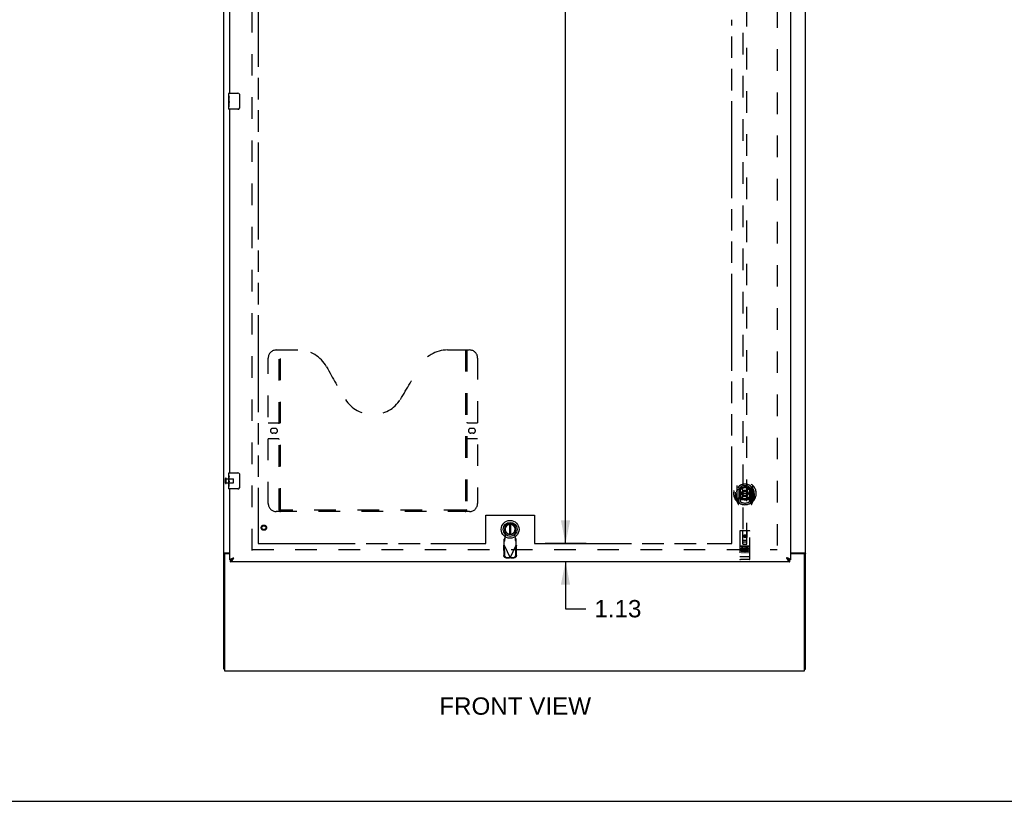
# Model space of a CAD drawing. Header units: inches. Extents: x 0 to 243, y 0 to 157.
# Tile 4 of 18: x 61 to 122, y 0 to 48. Entities that reach past the tile are written whole.
import ezdxf

# ---------------------------------------------------------------- set-up
doc = ezdxf.new("R2010")
doc.units = ezdxf.units.IN
doc.header["$LTSCALE"] = 13.357143
doc.header["$MEASUREMENT"] = 0
doc.linetypes.add('HIDDEN', pattern=[0.2, 0.1, -0.1])
doc.linetypes.add('PHANTOM', pattern=[0.8, 0.45, -0.05, 0.1, -0.05, 0.1, -0.05])
doc.layers.get('0').update_dxf_attribs({"linetype": 'CONTINUOUS'})
for name, color, linetype in [('02___PRT_ALL_AXES', 7, 'CONTINUOUS'), ('AVAILABLE_DOOR_SPACE', 7, 'CONTINUOUS'), ('DEFAULT_2', 8, 'HIDDEN'), ('DIMENSIONS', 7, 'CONTINUOUS')]:
    doc.layers.add(name, color=color, linetype=linetype)
doc.styles.get("Standard").update_dxf_attribs({"font": 'arial.ttf'})
doc.dimstyles.new('DIMSTYLE_1', dxfattribs={"dimtxt": 1.071429, "dimasz": 1.428571, "dimexe": 0.09, "dimexo": 0.07, "dimgap": 0.0375, "dimtad": 0, "dimtih": 1, "dimtoh": 1, "dimzin": 4, "dimdsep": 46, "dimtxsty": 'Standard', "dimblk": '_FILLED', "dimblk1": '_FILLED', "dimblk2": '_FILLED', "dimcen": 0.09, "dimazin": 1, "dimtfac": 1, "dimtdec": 3, "dimtofl": 0, "dimtmove": 0, "dimatfit": 3, "dimldrblk": '_FILLED', "dimfxl": 1, "dimtolj": 1, "dimtzin": 4, "dimarcsym": 0})

# ---------------------------------------------------------------- blocks, each defined once
blk = doc.blocks.new('_FILLED')
at = {"color": 0, "linetype": 'ByBlock'}
blk.add_solid([(0, 0), (-1, 0.2), (-1, -0.2)], dxfattribs=at)
blk = doc.blocks.new('*D11')
at = {"layer": 'DIMENSIONS', "color": 2, "linetype": 'Continuous'}
for p, q in [((73.944, 70.348), (71.087, 70.348)), ((75.694, 70.348), (78.381, 70.348))]:
    blk.add_line(p, q, dxfattribs=at)
at = {"layer": 'DIMENSIONS', "color": 2, "linetype": 'Continuous', "xscale": 1.4285714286, "yscale": 1.4285714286, "zscale": 1.4285714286}
blk.add_blockref('_FILLED', (73.944, 70.348), dxfattribs=at)
at = {"layer": 'DIMENSIONS', "color": 2, "linetype": 'Continuous', "xscale": 1.4285714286, "yscale": 1.4285714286, "zscale": 1.4285714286, "rotation": 180}
blk.add_blockref('_FILLED', (75.694, 70.348), dxfattribs=at)
at = {"layer": 'DIMENSIONS', "color": 2, "linetype": 'Continuous', "insert": (78.916, 70.884), "char_height": 1.0714, "width": 2.91158, "attachment_point": 1, "line_spacing_factor": 0.9}
blk.add_mtext('1.75', dxfattribs=at)
blk = doc.blocks.new('*D13')
at = {"layer": 'DIMENSIONS', "color": 2, "linetype": 'Continuous'}
for p, q in [((105.007, 70.348), (102.856, 70.348)), ((108.632, 70.348), (111.489, 70.348))]:
    blk.add_line(p, q, dxfattribs=at)
at = {"layer": 'DIMENSIONS', "color": 2, "linetype": 'Continuous', "xscale": 1.4285714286, "yscale": 1.4285714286, "zscale": 1.4285714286}
blk.add_blockref('_FILLED', (105.007, 70.348), dxfattribs=at)
at = {"layer": 'DIMENSIONS', "color": 2, "linetype": 'Continuous', "xscale": 1.4285714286, "yscale": 1.4285714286, "zscale": 1.4285714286, "rotation": 180}
blk.add_blockref('_FILLED', (108.632, 70.348), dxfattribs=at)
at = {"layer": 'DIMENSIONS', "color": 2, "linetype": 'Continuous', "insert": (102.321, 70.884), "char_height": 1.0714, "width": 2.91158, "attachment_point": 3, "line_spacing_factor": 0.9}
blk.add_mtext('3.63', dxfattribs=at)
blk = doc.blocks.new('*D15')
at = {"layer": 'DIMENSIONS', "color": 2, "linetype": 'Continuous'}
for p, q in [((93.647, 94.209), (96.001, 94.209)), ((94.716, 94.209), (94.716, 56.155)), ((94.716, 15.959), (94.716, 54.012)), ((93.647, 15.959), (96.001, 15.959))]:
    blk.add_line(p, q, dxfattribs=at)
at = {"layer": 'DIMENSIONS', "color": 2, "linetype": 'Continuous', "xscale": 1.4285714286, "yscale": 1.4285714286, "zscale": 1.4285714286}
for p, rotation in [((94.716, 94.209), 90), ((94.716, 15.959), 270)]:
    blk.add_blockref('_FILLED', p, dxfattribs=dict(at, rotation=rotation))
at = {"layer": 'DIMENSIONS', "color": 2, "linetype": 'Continuous', "insert": (94.716, 55.619), "char_height": 1.0714, "width": 3.74403, "attachment_point": 2, "line_spacing_factor": 0.9}
blk.add_mtext('78.25', dxfattribs=at)
blk = doc.blocks.new('*D16')
at = {"layer": 'DIMENSIONS', "color": 2, "linetype": 'Continuous'}
for p, q in [((94.716, 15.959), (94.716, 18.816)), ((96.001, 15.959), (93.46, 15.959)), ((95.201, 14.834), (93.43, 14.834)), ((94.716, 14.834), (94.716, 11.924)), ((94.716, 11.924), (95.966, 11.924))]:
    blk.add_line(p, q, dxfattribs=at)
at = {"layer": 'DIMENSIONS', "color": 2, "linetype": 'Continuous', "xscale": 1.4285714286, "yscale": 1.4285714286, "zscale": 1.4285714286}
for p, rotation in [((94.716, 15.959), 270), ((94.716, 14.834), 90)]:
    blk.add_blockref('_FILLED', p, dxfattribs=dict(at, rotation=rotation))
at = {"layer": 'DIMENSIONS', "color": 2, "linetype": 'Continuous', "insert": (96.501, 12.46), "char_height": 1.0714, "width": 2.91158, "attachment_point": 1, "line_spacing_factor": 0.9}
blk.add_mtext('1.13', dxfattribs=at)

msp = doc.modelspace()

# ---------------------------------------------------------------- linework, layer by layer
at = {"color": 3, "linetype": 'Continuous'}
for p, q in [((73.569, 8.188), (73.569, 97.98)), ((109.569, 8.188), (109.569, 97.98)), ((108.632, 95.23), (108.632, 14.938)), ((73.944, 43.834), (73.944, 66.334)), ((73.944, 20.334), (73.944, 42.834)), ((73.944, 14.938), (73.944, 19.334)), ((73.621, 15.264), (73.621, 8.084)), ((73.639, 15.376), (73.944, 15.376)), ((73.944, 15.324), (73.681, 15.324)), ((108.632, 15.376), (109.499, 15.376)), ((109.457, 15.324), (108.632, 15.324)), ((109.517, 8.084), (109.517, 15.264)), ((108.59, 14.834), (73.986, 14.834)), ((74.091, 15.042), (74.103, 15.047)), ((74.103, 15.047), (74.115, 15.052)), ((74.115, 15.052), (74.127, 15.056)), ((74.127, 15.056), (74.14, 15.061)), ((74.14, 15.061), (74.152, 15.066)), ((74.152, 15.066), (74.171, 15.073)), ((74.166, 15.034), (74.173, 15.047)), ((74.171, 15.073), (74.191, 15.08)), ((74.173, 15.047), (74.191, 15.08)), ((108.424, 15.066), (108.385, 15.08)), ((108.385, 15.08), (108.403, 15.047)), ((108.403, 15.047), (108.41, 15.034)), ((108.41, 15.034), (108.417, 15.021)), ((108.417, 15.021), (108.424, 15.008)), ((108.443, 15.059), (108.424, 15.066)), ((108.455, 15.054), (108.443, 15.059)), ((108.468, 15.049), (108.455, 15.054)), ((73.621, 8.084), (109.517, 8.084))]:
    msp.add_line(p, q, dxfattribs=at)
at = {"color": 7, "linetype": 'Continuous'}
for p, q in [((73.884, 43.673), (73.884, 43.819)), ((73.884, 43.415), (73.884, 43.449)), ((73.899, 43.834), (74.439, 43.834)), ((74.539, 43.734), (74.539, 42.934)), ((73.884, 43.218), (73.884, 43.249)), ((73.884, 42.849), (73.884, 42.988)), ((74.439, 42.834), (73.899, 42.834)), ((73.884, 20.173), (73.884, 20.319)), ((73.899, 20.334), (74.439, 20.334)), ((74.539, 20.234), (74.539, 19.434)), ((73.884, 19.915), (73.884, 19.949)), ((73.884, 19.718), (73.884, 19.749)), ((73.884, 19.349), (73.884, 19.488)), ((74.439, 19.334), (73.899, 19.334)), ((91.248, 17.147), (91.248, 16.522)), ((91.327, 16.522), (91.327, 17.147)), ((73.673, 15.335), (73.569, 15.335)), ((73.673, 15.324), (73.673, 15.335)), ((109.465, 15.335), (109.569, 15.335)), ((109.465, 15.335), (109.465, 15.324)), ((73.944, 14.938), (73.986, 14.938)), ((73.986, 14.834), (73.986, 14.938)), ((74.048, 14.953), (74.051, 14.955)), ((74.147, 15.052), (74.155, 15.057)), ((74.155, 15.057), (74.164, 15.063)), ((74.159, 15.046), (74.166, 15.053)), ((74.164, 15.063), (74.173, 15.069)), ((74.166, 15.053), (74.173, 15.061)), ((74.173, 15.061), (74.191, 15.08)), ((74.173, 15.069), (74.191, 15.08)), ((108.403, 15.069), (108.385, 15.08)), ((108.385, 15.08), (108.396, 15.068)), ((108.396, 15.068), (108.406, 15.057)), ((108.412, 15.063), (108.403, 15.069)), ((108.406, 15.057), (108.414, 15.049)), ((108.421, 15.057), (108.412, 15.063)), ((108.414, 15.049), (108.421, 15.042)), ((108.421, 15.042), (108.428, 15.035)), ((108.525, 14.955), (108.528, 14.953)), ((108.632, 14.938), (108.59, 14.938)), ((108.59, 14.834), (108.59, 14.938)), ((73.621, 8.188), (73.569, 8.188)), ((109.517, 8.188), (109.569, 8.188)), ((0, 0), (242.857, 0))]:
    msp.add_line(p, q, dxfattribs=at)
for points in [[(74.533, 43.77), (74.535, 43.764), (74.536, 43.758), (74.538, 43.752), (74.538, 43.746), (74.539, 43.74), (74.539, 43.734)], [(74.539, 42.934), (74.539, 42.927), (74.538, 42.921), (74.538, 42.915), (74.536, 42.909), (74.535, 42.903), (74.533, 42.897)], [(74.533, 20.27), (74.535, 20.264), (74.536, 20.258), (74.538, 20.252), (74.538, 20.246), (74.539, 20.24), (74.539, 20.234)], [(74.539, 19.434), (74.539, 19.427), (74.538, 19.421), (74.538, 19.415), (74.536, 19.409), (74.535, 19.403), (74.533, 19.397)], [(73.694, 15.353), (73.689, 15.35), (73.686, 15.349), (73.684, 15.348), (73.681, 15.346), (73.679, 15.345), (73.677, 15.343), (73.676, 15.342), (73.675, 15.34), (73.674, 15.338), (73.673, 15.337), (73.673, 15.335)], [(73.714, 15.376), (73.714, 15.374), (73.713, 15.372), (73.713, 15.37), (73.712, 15.368), (73.711, 15.366), (73.71, 15.364), (73.709, 15.363), (73.707, 15.361), (73.705, 15.359), (73.703, 15.358), (73.701, 15.357), (73.699, 15.355), (73.696, 15.354), (73.694, 15.353)], [(109.425, 15.376), (109.425, 15.374), (109.425, 15.372), (109.426, 15.37), (109.426, 15.368), (109.427, 15.366), (109.429, 15.364), (109.43, 15.363), (109.432, 15.361), (109.434, 15.359), (109.436, 15.358), (109.438, 15.357), (109.44, 15.355), (109.442, 15.354), (109.445, 15.353), (109.45, 15.35)], [(109.45, 15.35), (109.453, 15.349), (109.455, 15.348), (109.457, 15.346), (109.46, 15.345), (109.461, 15.343), (109.463, 15.342), (109.464, 15.34), (109.465, 15.338), (109.465, 15.337), (109.465, 15.335)], [(73.986, 14.938), (73.99, 14.938), (73.993, 14.938), (73.997, 14.938), (74, 14.938), (74.004, 14.939), (74.007, 14.939), (74.011, 14.94), (74.015, 14.941), (74.018, 14.942), (74.022, 14.943), (74.025, 14.944), (74.029, 14.945), (74.032, 14.946), (74.036, 14.948), (74.039, 14.949), (74.043, 14.951), (74.046, 14.952), (74.048, 14.953)], [(74.051, 14.955), (74.052, 14.957), (74.053, 14.96), (74.054, 14.963), (74.055, 14.966), (74.057, 14.969), (74.058, 14.972), (74.06, 14.975), (74.062, 14.977), (74.064, 14.98), (74.066, 14.983), (74.068, 14.986), (74.071, 14.989), (74.073, 14.992), (74.076, 14.995), (74.078, 14.997), (74.081, 15), (74.084, 15.003), (74.087, 15.006), (74.09, 15.009), (74.093, 15.012), (74.097, 15.014), (74.1, 15.017), (74.103, 15.02), (74.107, 15.023), (74.111, 15.026), (74.114, 15.029), (74.118, 15.032), (74.122, 15.034), (74.126, 15.037), (74.13, 15.04), (74.134, 15.043), (74.138, 15.046), (74.143, 15.049), (74.147, 15.052)], [(74.051, 14.955), (74.053, 14.956), (74.057, 14.958), (74.06, 14.96), (74.064, 14.962), (74.067, 14.964), (74.071, 14.967), (74.074, 14.969), (74.078, 14.971), (74.082, 14.974), (74.085, 14.977), (74.089, 14.979), (74.092, 14.982), (74.096, 14.985), (74.099, 14.988), (74.103, 14.991), (74.106, 14.994), (74.11, 14.997), (74.113, 15), (74.117, 15.003), (74.12, 15.007), (74.124, 15.01), (74.127, 15.013), (74.131, 15.017), (74.134, 15.02), (74.138, 15.024), (74.141, 15.027), (74.145, 15.031), (74.149, 15.035), (74.152, 15.038), (74.159, 15.046)], [(108.525, 14.955), (108.524, 14.957), (108.523, 14.96), (108.522, 14.963), (108.521, 14.966), (108.519, 14.969), (108.518, 14.972), (108.516, 14.975), (108.514, 14.977), (108.512, 14.98), (108.51, 14.983), (108.508, 14.986), (108.506, 14.989), (108.503, 14.992), (108.501, 14.995), (108.498, 14.997), (108.495, 15), (108.492, 15.003), (108.489, 15.006), (108.486, 15.009), (108.483, 15.012), (108.48, 15.014), (108.476, 15.017), (108.473, 15.02), (108.469, 15.023), (108.465, 15.026), (108.462, 15.029), (108.458, 15.032), (108.454, 15.034), (108.45, 15.037), (108.446, 15.04), (108.442, 15.043), (108.438, 15.046), (108.434, 15.049), (108.429, 15.052), (108.421, 15.057)], [(108.428, 15.035), (108.431, 15.031), (108.435, 15.027), (108.438, 15.024), (108.442, 15.02), (108.445, 15.017), (108.449, 15.013), (108.452, 15.01), (108.456, 15.007), (108.459, 15.003), (108.463, 15), (108.466, 14.997), (108.47, 14.994), (108.473, 14.991), (108.477, 14.988), (108.481, 14.985), (108.484, 14.982), (108.488, 14.979), (108.491, 14.977), (108.495, 14.974), (108.498, 14.971), (108.502, 14.969), (108.505, 14.967), (108.509, 14.964), (108.512, 14.962), (108.516, 14.96), (108.519, 14.958), (108.523, 14.956), (108.525, 14.955)], [(108.528, 14.953), (108.53, 14.952), (108.533, 14.951), (108.537, 14.949), (108.54, 14.948), (108.544, 14.946), (108.548, 14.945), (108.551, 14.944), (108.555, 14.943), (108.558, 14.942), (108.562, 14.941), (108.565, 14.94), (108.569, 14.939), (108.572, 14.939), (108.576, 14.938), (108.579, 14.938), (108.583, 14.938), (108.586, 14.938), (108.59, 14.938)]]:
    msp.add_lwpolyline(points, dxfattribs=at)
at = {"color": 3, "linetype": 'Continuous'}
for points in [[(73.605, 15.361), (73.601, 15.36), (73.597, 15.359), (73.593, 15.357), (73.59, 15.356), (73.587, 15.355), (73.584, 15.353), (73.581, 15.352), (73.579, 15.35), (73.576, 15.348), (73.574, 15.347), (73.573, 15.345), (73.572, 15.343), (73.571, 15.341), (73.57, 15.339), (73.569, 15.337), (73.569, 15.335)], [(73.639, 15.376), (73.637, 15.374), (73.635, 15.373), (73.632, 15.371), (73.628, 15.37), (73.625, 15.368), (73.621, 15.367), (73.617, 15.365), (73.613, 15.364), (73.605, 15.361)], [(109.499, 15.376), (109.502, 15.374), (109.504, 15.373), (109.507, 15.371), (109.51, 15.37), (109.514, 15.368), (109.518, 15.367), (109.522, 15.365), (109.526, 15.364)], [(109.526, 15.364), (109.534, 15.361), (109.538, 15.36), (109.542, 15.359), (109.545, 15.357), (109.549, 15.356), (109.552, 15.355), (109.555, 15.353), (109.557, 15.352), (109.56, 15.35), (109.562, 15.348), (109.564, 15.347), (109.566, 15.345), (109.567, 15.343), (109.568, 15.341), (109.569, 15.339), (109.569, 15.337), (109.569, 15.335)], [(73.944, 14.938), (73.944, 14.94), (73.945, 14.942), (73.945, 14.945), (73.946, 14.947), (73.946, 14.949), (73.947, 14.952), (73.948, 14.954), (73.95, 14.957), (73.951, 14.959), (73.953, 14.961), (73.954, 14.964), (73.956, 14.966), (73.958, 14.968), (73.961, 14.971), (73.963, 14.973), (73.966, 14.976), (73.968, 14.978), (73.971, 14.98), (73.974, 14.983), (73.977, 14.985), (73.981, 14.987), (73.984, 14.99), (73.988, 14.992), (73.991, 14.995), (73.995, 14.997), (73.999, 14.999), (74.003, 15.002), (74.008, 15.004), (74.012, 15.006), (74.017, 15.009), (74.021, 15.011), (74.026, 15.014), (74.031, 15.016), (74.036, 15.018), (74.041, 15.021), (74.046, 15.023)], [(73.986, 14.834), (73.99, 14.834), (73.993, 14.834), (73.997, 14.834), (74, 14.835), (74.004, 14.836), (74.007, 14.837), (74.011, 14.838), (74.015, 14.839), (74.018, 14.841), (74.022, 14.843), (74.025, 14.844), (74.029, 14.846), (74.032, 14.849), (74.036, 14.851), (74.039, 14.854), (74.043, 14.856), (74.046, 14.859), (74.05, 14.862), (74.053, 14.865), (74.057, 14.869), (74.06, 14.872), (74.064, 14.876), (74.067, 14.88), (74.071, 14.884), (74.074, 14.888), (74.078, 14.892), (74.082, 14.897), (74.085, 14.901), (74.089, 14.906), (74.092, 14.911), (74.096, 14.915), (74.099, 14.92), (74.103, 14.926), (74.106, 14.931), (74.11, 14.936)], [(74.046, 15.023), (74.051, 15.025), (74.057, 15.028), (74.062, 15.03), (74.068, 15.033), (74.073, 15.035), (74.079, 15.037), (74.085, 15.04), (74.091, 15.042)], [(74.11, 14.936), (74.113, 14.942), (74.117, 14.947), (74.12, 14.953), (74.124, 14.959), (74.127, 14.965), (74.131, 14.971), (74.134, 14.977), (74.138, 14.983), (74.141, 14.989), (74.145, 14.995), (74.149, 15.001), (74.152, 15.008), (74.156, 15.014), (74.159, 15.021), (74.166, 15.034)], [(108.424, 15.008), (108.428, 15.001), (108.431, 14.995), (108.435, 14.989), (108.438, 14.983), (108.442, 14.977), (108.445, 14.971), (108.449, 14.965), (108.452, 14.959), (108.456, 14.953), (108.459, 14.947), (108.463, 14.942)], [(108.463, 14.942), (108.466, 14.936), (108.47, 14.931), (108.473, 14.926), (108.477, 14.92), (108.481, 14.915), (108.484, 14.911), (108.488, 14.906), (108.491, 14.901), (108.495, 14.897), (108.498, 14.892), (108.502, 14.888), (108.505, 14.884), (108.509, 14.88), (108.512, 14.876), (108.516, 14.872), (108.519, 14.869), (108.523, 14.865), (108.526, 14.862), (108.53, 14.859), (108.533, 14.856), (108.537, 14.854), (108.54, 14.851), (108.544, 14.849), (108.548, 14.846), (108.551, 14.844), (108.555, 14.843), (108.558, 14.841), (108.562, 14.839), (108.565, 14.838), (108.569, 14.837), (108.572, 14.836), (108.576, 14.835), (108.579, 14.834), (108.583, 14.834), (108.586, 14.834), (108.59, 14.834)], [(108.53, 15.023), (108.525, 15.025), (108.52, 15.028), (108.514, 15.03), (108.509, 15.033), (108.503, 15.035), (108.497, 15.037), (108.491, 15.04), (108.486, 15.042), (108.48, 15.044), (108.468, 15.049)], [(108.632, 14.938), (108.632, 14.94), (108.632, 14.942), (108.631, 14.945), (108.63, 14.947), (108.63, 14.949), (108.629, 14.952), (108.628, 14.954), (108.626, 14.957), (108.625, 14.959), (108.623, 14.961), (108.622, 14.964), (108.62, 14.966), (108.618, 14.968), (108.615, 14.971), (108.613, 14.973), (108.611, 14.976), (108.608, 14.978), (108.605, 14.98), (108.602, 14.983), (108.599, 14.985), (108.596, 14.987), (108.592, 14.99), (108.588, 14.992), (108.585, 14.995), (108.581, 14.997), (108.577, 14.999), (108.573, 15.002), (108.569, 15.004), (108.564, 15.006), (108.56, 15.009), (108.555, 15.011), (108.55, 15.014), (108.545, 15.016), (108.54, 15.018), (108.535, 15.021), (108.53, 15.023)]]:
    msp.add_lwpolyline(points, dxfattribs=at)
at = {"color": 7, "linetype": 'Continuous'}
for radius in [0.551, 0.433, 0.329, 0.317]:
    msp.add_circle((91.288, 16.834), radius, dxfattribs=at)
for centre, radius, start, end in [((73.899, 43.819), 0.015, 90, 180), ((74.439, 43.734), 0.1, 21.19986, 90), ((73.899, 42.849), 0.015, 180, 270), ((74.439, 42.934), 0.1, 270, 338.79459), ((73.899, 20.319), 0.015, 90, 180), ((74.439, 20.234), 0.1, 21.19986, 90), ((73.899, 19.349), 0.015, 180, 270), ((74.439, 19.434), 0.1, 270, 338.79459), ((91.288, 16.834), 0.315, 280.07866, 259.92134)]:
    msp.add_arc(centre, radius, start, end, dxfattribs=at)
at = {"color": 3, "linetype": 'Continuous'}
for centre, start, end in [((73.681, 15.264), 90, 180), ((109.457, 15.264), 0, 90)]:
    msp.add_arc(centre, 0.06, start, end, dxfattribs=at)
at = {"layer": '02___PRT_ALL_AXES', "color": 7, "linetype": 'Continuous'}
for p, q in [((73.884, 43.673), (73.884, 43.819)), ((73.884, 43.415), (73.884, 43.672)), ((73.89, 43.616), (73.884, 43.616)), ((73.884, 43.449), (73.891, 43.449)), ((73.884, 42.849), (73.884, 43.412)), ((73.886, 43.386), (73.884, 43.386)), ((73.891, 43.449), (73.891, 43.585)), ((73.884, 43.254), (73.89, 43.254)), ((73.884, 43.218), (73.891, 43.218)), ((73.884, 43.155), (73.891, 43.155)), ((73.884, 42.988), (73.891, 42.988)), ((73.891, 42.988), (73.891, 43.218)), ((73.884, 20.173), (73.884, 20.319)), ((73.884, 19.915), (73.884, 20.172)), ((73.89, 20.116), (73.884, 20.116)), ((73.884, 19.949), (73.891, 19.949)), ((73.884, 19.349), (73.884, 19.912)), ((73.886, 19.886), (73.884, 19.886)), ((73.884, 19.754), (73.89, 19.754)), ((73.884, 19.718), (73.891, 19.718)), ((73.884, 19.655), (73.891, 19.655)), ((73.891, 19.949), (73.891, 20.085)), ((73.891, 19.488), (73.891, 19.718)), ((73.884, 19.488), (73.891, 19.488))]:
    msp.add_line(p, q, dxfattribs=at)
at = {"layer": '02___PRT_ALL_AXES', "color": 8, "linetype": 'HIDDEN'}
for p, q in [((73.716, 19.958), (74.163, 19.958)), ((73.716, 19.71), (73.716, 19.958)), ((73.716, 19.71), (74.163, 19.71)), ((106.102, 15.794), (105.537, 15.794)), ((105.675, 15.672), (105.582, 15.672)), ((105.582, 15.672), (105.582, 15.63)), ((105.675, 15.63), (105.582, 15.63)), ((105.679, 15.586), (105.633, 15.586)), ((105.675, 15.545), (105.646, 15.545)), ((105.739, 15.501), (105.646, 15.501)), ((105.739, 15.459), (105.646, 15.459)), ((105.739, 15.501), (105.739, 15.459)), ((105.871, 15.507), (105.888, 15.468)), ((105.895, 15.636), (105.882, 15.618)), ((105.892, 15.662), (105.895, 15.66)), ((106.051, 15.672), (105.895, 15.672)), ((105.895, 15.672), (105.895, 15.66)), ((105.895, 15.636), (105.895, 15.459)), ((106.051, 15.459), (105.895, 15.459)), ((106.051, 15.63), (105.938, 15.63)), ((105.938, 15.63), (105.938, 15.586)), ((106.03, 15.586), (105.938, 15.586)), ((106.03, 15.544), (105.938, 15.544)), ((105.938, 15.544), (105.938, 15.501)), ((106.051, 15.501), (105.938, 15.501)), ((106.03, 15.586), (106.03, 15.544)), ((106.051, 15.672), (106.051, 15.63)), ((106.051, 15.501), (106.051, 15.459)), ((106.102, 14.966), (105.537, 14.966))]:
    msp.add_line(p, q, dxfattribs=at)
at = {"layer": '02___PRT_ALL_AXES', "color": 7, "linetype": 'Continuous'}
for points in [[(73.884, 43.673), (73.884, 43.669), (73.885, 43.665), (73.885, 43.659), (73.887, 43.646)], [(73.884, 43.415), (73.885, 43.407), (73.885, 43.398), (73.886, 43.388)], [(73.886, 43.388), (73.889, 43.354), (73.889, 43.342), (73.89, 43.33), (73.891, 43.317), (73.891, 43.304), (73.891, 43.292), (73.891, 43.279), (73.891, 43.266), (73.89, 43.253), (73.889, 43.241), (73.889, 43.229)], [(73.887, 43.646), (73.888, 43.638), (73.889, 43.63), (73.89, 43.622)], [(73.89, 43.622), (73.89, 43.613), (73.891, 43.604), (73.891, 43.594), (73.891, 43.585)], [(73.884, 20.173), (73.884, 20.169), (73.885, 20.165), (73.885, 20.159), (73.887, 20.146)], [(73.887, 20.146), (73.888, 20.138), (73.889, 20.13), (73.89, 20.122)], [(73.89, 20.122), (73.89, 20.113), (73.891, 20.104), (73.891, 20.094), (73.891, 20.085)], [(73.884, 19.915), (73.885, 19.907), (73.885, 19.898), (73.886, 19.888)], [(73.886, 19.888), (73.889, 19.854), (73.889, 19.842), (73.89, 19.83), (73.891, 19.817), (73.891, 19.804), (73.891, 19.792), (73.891, 19.779), (73.891, 19.766), (73.89, 19.753), (73.889, 19.741), (73.889, 19.729)]]:
    msp.add_lwpolyline(points, dxfattribs=at)
at = {"layer": '02___PRT_ALL_AXES', "color": 8, "linetype": 'HIDDEN'}
for centre, radius in [((76.048, 16.938), 0.124), ((105.819, 16.411), 0.085)]:
    msp.add_circle(centre, radius, dxfattribs=at)
for centre, radius, start, end in [((105.646, 15.523), 0.0644, 102.29948, 270.07752), ((105.646, 15.523), 0.0219, 89.90115, 270), ((105.675, 15.609), 0.0635, 270, 90), ((105.675, 15.608), 0.0219, 280.307, 90), ((105.845, 15.566), 0.107, 64.26362, 293.40274), ((105.845, 15.566), 0.0639, 54.88948, 293.40261)]:
    msp.add_arc(centre, radius, start, end, dxfattribs=at)
at = {"layer": '02___PRT_ALL_AXES', "color": 7, "linetype": 'Continuous'}
for centre, start_param, end_param in [((74.147, 43.249), -3.141593, -2.961605), ((74.147, 19.749), 3.141593, 3.321581)]:
    msp.add_ellipse(centre, major_axis=(0.263, 0), ratio=0.432808, start_param=start_param, end_param=end_param, dxfattribs=at)
at = {"layer": 'AVAILABLE_DOOR_SPACE', "color": 4, "linetype": 'PHANTOM'}
for p, q in [((75.694, 94.209), (75.694, 15.959)), ((105.007, 15.959), (105.007, 48.383)), ((89.788, 17.709), (92.788, 17.709)), ((89.788, 15.959), (89.788, 17.709)), ((92.788, 17.709), (92.788, 15.959)), ((75.694, 15.959), (89.788, 15.959)), ((92.788, 15.959), (105.007, 15.959))]:
    msp.add_line(p, q, dxfattribs=at)
at = {"layer": 'DEFAULT_2', "color": 8, "linetype": 'HIDDEN'}
for p, q in [((75.319, 15.532), (75.319, 94.636)), ((107.819, 94.636), (107.819, 15.532)), ((105.694, 52.913), (105.694, 15.911)), ((105.944, 15.911), (105.944, 52.913)), ((76.318, 18.438), (76.318, 27.438)), ((76.818, 27.938), (78.173, 27.938)), ((76.993, 18.028), (76.993, 27.938)), ((77.073, 18.058), (77.073, 27.938)), ((87.423, 27.938), (88.778, 27.938)), ((88.523, 27.938), (88.523, 18.058)), ((88.603, 27.938), (88.603, 18.028)), ((89.278, 27.438), (89.278, 18.438)), ((76.318, 23.438), (76.953, 23.438)), ((88.643, 23.438), (89.278, 23.438)), ((76.605, 23.088), (76.742, 23.088)), ((76.742, 22.788), (76.605, 22.788)), ((88.855, 23.088), (88.992, 23.088)), ((88.992, 22.788), (88.855, 22.788)), ((76.953, 22.438), (76.318, 22.438)), ((89.278, 22.438), (88.643, 22.438)), ((73.673, 19.692), (73.673, 19.976)), ((73.716, 19.692), (73.716, 19.976)), ((74.173, 19.72), (74.173, 19.948)), ((105.319, 19.539), (105.319, 18.571)), ((106.319, 18.571), (106.319, 19.539)), ((105.237, 19.055), (105.252, 19.055)), ((105.237, 19.055), (105.237, 18.667)), ((105.244, 19.127), (105.245, 19.129)), ((105.244, 18.669), (105.244, 19.127)), ((105.437, 19.485), (105.437, 18.469)), ((105.444, 19.485), (105.444, 18.482)), ((105.537, 18.737), (105.537, 19.368)), ((105.544, 19.445), (105.544, 19.343)), ((105.656, 18.711), (105.687, 19.055)), ((105.657, 19.394), (105.687, 19.055)), ((105.952, 19.055), (105.687, 19.055)), ((105.982, 19.394), (105.952, 19.055)), ((105.982, 18.711), (105.952, 19.055)), ((106.094, 19.343), (106.094, 19.445)), ((106.102, 19.368), (106.102, 18.737)), ((106.194, 19.485), (106.194, 18.482)), ((106.202, 19.485), (106.202, 18.469)), ((106.402, 19.055), (106.387, 19.055)), ((106.394, 19.127), (106.394, 19.129)), ((106.394, 18.669), (106.394, 19.127)), ((106.402, 19.055), (106.402, 18.667)), ((105.324, 18.561), (105.394, 18.385)), ((105.437, 18.726), (105.377, 18.726)), ((105.377, 18.726), (105.377, 18.576)), ((105.377, 18.576), (105.437, 18.576)), ((105.415, 18.655), (105.385, 18.609)), ((105.389, 18.601), (105.444, 18.601)), ((105.415, 18.49), (105.42, 18.487)), ((105.423, 18.388), (105.437, 18.469)), ((105.514, 18.432), (105.444, 18.541)), ((105.447, 18.714), (105.447, 18.507)), ((105.537, 18.727), (105.464, 18.727)), ((105.533, 18.734), (105.467, 18.734)), ((105.544, 18.781), (105.544, 18.529)), ((106.094, 18.529), (106.094, 18.781)), ((106.174, 18.727), (106.102, 18.727)), ((106.172, 18.734), (106.106, 18.734)), ((106.194, 18.541), (106.124, 18.432)), ((106.192, 18.507), (106.192, 18.714)), ((106.194, 18.601), (106.249, 18.601)), ((106.262, 18.726), (106.202, 18.726)), ((106.202, 18.576), (106.262, 18.576)), ((106.202, 18.469), (106.216, 18.388)), ((106.223, 18.49), (106.223, 18.49)), ((106.223, 18.49), (106.223, 18.49)), ((106.223, 18.49), (106.223, 18.49)), ((106.254, 18.609), (106.224, 18.655)), ((106.245, 18.385), (106.315, 18.561)), ((106.262, 18.576), (106.262, 18.726)), ((88.778, 17.938), (76.818, 17.938)), ((88.52, 18.018), (77.077, 18.018)), ((91.012, 16.48), (90.958, 16.774)), ((90.974, 16.283), (91.012, 16.48)), ((91.617, 16.774), (91.563, 16.48)), ((91.563, 16.48), (91.601, 16.283)), ((105.507, 16.721), (105.507, 14.996)), ((106.102, 16.751), (105.537, 16.751)), ((105.693, 15.911), (105.689, 16.721)), ((105.819, 16.484), (105.757, 16.447)), ((105.819, 16.472), (105.767, 16.442)), ((105.882, 16.447), (105.819, 16.484)), ((105.819, 16.484), (105.819, 16.472)), ((105.872, 16.442), (105.819, 16.472)), ((105.946, 15.911), (105.949, 16.721)), ((106.132, 14.996), (106.132, 16.721)), ((90.96, 16.279), (90.914, 16.237)), ((90.914, 15.864), (90.914, 16.237)), ((90.914, 16.082), (90.96, 16.124)), ((90.914, 15.864), (91.288, 15.076)), ((90.96, 16.124), (90.96, 16.279)), ((91.288, 15.076), (91.662, 15.864)), ((91.662, 16.237), (91.616, 16.279)), ((91.616, 16.279), (91.616, 16.124)), ((91.616, 16.124), (91.662, 16.082)), ((91.662, 15.864), (91.662, 16.237)), ((105.692, 16.161), (105.947, 16.161)), ((105.693, 15.911), (105.694, 15.911)), ((105.694, 15.911), (105.944, 15.911)), ((105.904, 16.036), (105.734, 16.036)), ((105.757, 16.447), (105.767, 16.442)), ((105.757, 16.447), (105.757, 16.375)), ((105.757, 16.375), (105.767, 16.381)), ((105.757, 16.375), (105.819, 16.339)), ((105.767, 16.442), (105.767, 16.381)), ((105.767, 16.381), (105.819, 16.351)), ((105.819, 16.351), (105.872, 16.381)), ((105.819, 16.339), (105.882, 16.375)), ((105.819, 16.339), (105.819, 16.351)), ((105.882, 16.447), (105.872, 16.442)), ((105.872, 16.381), (105.872, 16.442)), ((105.882, 16.375), (105.872, 16.381)), ((105.882, 16.375), (105.882, 16.447)), ((105.944, 15.911), (105.946, 15.911)), ((75.319, 15.584), (107.819, 15.584)), ((90.885, 15.816), (90.927, 15.835)), ((90.885, 15.816), (90.895, 15.225)), ((90.927, 15.835), (90.937, 15.245)), ((91.638, 15.245), (91.648, 15.835)), ((91.648, 15.835), (91.69, 15.816)), ((91.68, 15.225), (91.69, 15.816)), ((105.537, 15.794), (106.102, 15.794)), ((105.608, 15.778), (105.78, 15.778)), ((105.632, 15.663), (105.632, 15.357)), ((105.757, 15.663), (105.757, 15.357)), ((105.858, 15.778), (106.03, 15.778)), ((105.882, 15.663), (105.882, 15.357)), ((106.007, 15.663), (106.007, 15.357)), ((91.05, 15.066), (91.243, 15.063)), ((91.092, 15.086), (91.285, 15.083)), ((91.285, 15.083), (91.243, 15.063)), ((91.288, 15.076), (91.265, 15.069)), ((91.303, 15.072), (91.288, 15.076)), ((91.291, 15.083), (91.484, 15.086)), ((91.332, 15.063), (91.291, 15.083)), ((91.318, 15.067), (91.303, 15.072)), ((91.332, 15.063), (91.318, 15.067)), ((91.332, 15.063), (91.525, 15.066)), ((105.524, 15.125), (105.523, 15.125)), ((105.525, 15.125), (105.524, 15.125)), ((105.526, 15.125), (105.525, 15.125)), ((105.527, 15.124), (105.526, 15.125)), ((105.528, 15.124), (105.527, 15.124)), ((105.527, 15.124), (105.527, 15.124)), ((105.529, 15.124), (105.528, 15.124)), ((105.53, 15.124), (105.529, 15.124)), ((105.531, 15.124), (105.53, 15.124)), ((105.532, 15.124), (105.531, 15.124)), ((105.531, 15.124), (105.531, 15.124)), ((105.533, 15.124), (105.532, 15.124)), ((105.534, 15.124), (105.533, 15.124)), ((105.535, 15.124), (105.534, 15.124)), ((105.536, 15.124), (105.535, 15.124)), ((105.537, 15.124), (105.536, 15.124)), ((105.536, 15.124), (105.536, 15.124)), ((106.102, 15.124), (105.537, 15.124)), ((105.787, 14.966), (105.602, 14.966)), ((106.037, 14.966), (105.852, 14.966)), ((106.102, 15.124), (106.103, 15.124)), ((106.103, 15.124), (106.104, 15.124)), ((106.104, 15.124), (106.105, 15.124)), ((106.105, 15.124), (106.106, 15.124)), ((106.106, 15.124), (106.107, 15.124)), ((106.106, 15.124), (106.106, 15.124)), ((106.107, 15.124), (106.108, 15.124)), ((106.108, 15.124), (106.109, 15.124)), ((106.109, 15.124), (106.11, 15.124)), ((106.11, 15.124), (106.111, 15.124)), ((106.111, 15.124), (106.112, 15.124)), ((106.111, 15.124), (106.111, 15.124)), ((106.112, 15.124), (106.113, 15.125)), ((106.113, 15.125), (106.114, 15.125)), ((106.114, 15.125), (106.115, 15.125)), ((106.114, 15.125), (106.114, 15.125)), ((106.115, 15.125), (106.116, 15.125))]:
    msp.add_line(p, q, dxfattribs=at)
for points in [[(105.365, 19.27), (105.364, 19.269), (105.362, 19.267), (105.36, 19.266), (105.359, 19.265), (105.357, 19.263), (105.356, 19.261), (105.354, 19.26), (105.352, 19.258), (105.35, 19.256), (105.349, 19.254), (105.347, 19.252), (105.345, 19.25), (105.343, 19.248), (105.341, 19.246), (105.339, 19.244), (105.337, 19.241), (105.335, 19.239), (105.333, 19.236), (105.331, 19.234), (105.329, 19.231), (105.326, 19.228), (105.324, 19.225), (105.322, 19.222), (105.32, 19.219), (105.317, 19.216), (105.315, 19.212), (105.312, 19.209), (105.31, 19.205), (105.307, 19.201), (105.304, 19.197), (105.302, 19.193), (105.299, 19.188), (105.296, 19.184), (105.293, 19.179), (105.29, 19.174), (105.287, 19.168)], [(105.631, 19.412), (105.637, 19.413), (105.642, 19.415), (105.648, 19.416), (105.653, 19.417), (105.658, 19.419), (105.664, 19.42), (105.669, 19.421), (105.675, 19.422), (105.68, 19.424), (105.686, 19.425), (105.691, 19.426), (105.697, 19.427), (105.702, 19.428), (105.708, 19.429), (105.713, 19.429), (105.719, 19.43), (105.724, 19.431), (105.73, 19.432), (105.736, 19.433), (105.741, 19.433), (105.747, 19.434), (105.752, 19.434), (105.758, 19.435), (105.763, 19.435), (105.769, 19.436), (105.775, 19.436), (105.78, 19.436), (105.786, 19.437), (105.791, 19.437), (105.797, 19.437), (105.803, 19.437), (105.808, 19.437), (105.814, 19.438), (105.819, 19.438), (105.825, 19.438), (105.831, 19.437), (105.836, 19.437), (105.842, 19.437), (105.847, 19.437), (105.853, 19.437), (105.858, 19.436), (105.864, 19.436), (105.87, 19.436), (105.875, 19.435), (105.881, 19.435), (105.886, 19.434), (105.892, 19.434), (105.898, 19.433), (105.903, 19.433), (105.909, 19.432), (105.914, 19.431), (105.92, 19.43), (105.925, 19.429), (105.931, 19.429), (105.936, 19.428), (105.942, 19.427), (105.947, 19.426), (105.953, 19.425), (105.958, 19.424), (105.964, 19.422), (105.969, 19.421), (105.975, 19.42), (105.98, 19.419), (105.986, 19.417), (105.991, 19.416), (105.996, 19.415), (106.002, 19.413), (106.007, 19.412)], [(106.352, 19.168), (106.349, 19.174), (106.346, 19.179), (106.343, 19.184), (106.34, 19.188), (106.337, 19.193), (106.334, 19.197), (106.332, 19.201), (106.329, 19.205), (106.326, 19.209), (106.324, 19.212), (106.322, 19.216), (106.319, 19.219), (106.317, 19.222), (106.315, 19.225), (106.312, 19.228), (106.31, 19.231), (106.308, 19.234), (106.306, 19.236), (106.304, 19.239), (106.302, 19.241), (106.3, 19.244), (106.298, 19.246), (106.296, 19.248), (106.294, 19.25), (106.292, 19.252), (106.29, 19.254), (106.288, 19.256), (106.287, 19.258), (106.285, 19.26), (106.283, 19.261), (106.281, 19.263), (106.28, 19.265), (106.278, 19.266), (106.277, 19.267), (106.275, 19.269), (106.274, 19.27)], [(76.983, 18.058), (76.999, 18.047), (77.015, 18.037), (77.031, 18.029), (77.047, 18.023), (77.062, 18.019), (77.077, 18.018)], [(88.52, 18.018), (88.535, 18.019), (88.55, 18.023), (88.565, 18.029), (88.581, 18.037), (88.597, 18.047), (88.613, 18.058)], [(90.899, 15.84), (90.909, 15.856), (90.914, 15.864)], [(90.96, 16.124), (90.961, 16.128), (90.962, 16.133), (90.963, 16.139), (90.964, 16.147), (90.965, 16.157), (90.966, 16.167), (90.967, 16.179), (90.968, 16.192), (90.969, 16.206), (90.97, 16.22), (90.971, 16.235), (90.972, 16.251), (90.974, 16.283)], [(90.974, 16.283), (90.972, 16.282), (90.969, 16.281), (90.967, 16.28), (90.964, 16.28), (90.962, 16.279), (90.96, 16.279)], [(91.616, 16.279), (91.613, 16.279), (91.611, 16.28), (91.608, 16.28), (91.606, 16.281), (91.603, 16.282), (91.601, 16.283)], [(91.601, 16.283), (91.602, 16.267), (91.604, 16.235)], [(91.604, 16.235), (91.605, 16.22), (91.606, 16.206), (91.607, 16.192), (91.608, 16.179), (91.609, 16.167), (91.61, 16.157), (91.611, 16.147), (91.612, 16.139), (91.613, 16.133), (91.614, 16.128), (91.616, 16.124)], [(91.662, 15.864), (91.671, 15.848), (91.676, 15.84), (91.681, 15.832), (91.685, 15.824), (91.69, 15.816)], [(90.885, 15.816), (90.89, 15.824), (90.895, 15.832), (90.899, 15.84)], [(90.937, 15.245), (90.938, 15.229), (90.94, 15.214), (90.944, 15.199), (90.95, 15.185), (90.956, 15.171), (90.964, 15.158), (90.973, 15.145), (90.983, 15.134), (90.995, 15.123), (91.007, 15.114), (91.02, 15.106), (91.033, 15.099), (91.047, 15.094), (91.062, 15.09), (91.077, 15.087), (91.092, 15.086)], [(91.484, 15.086), (91.499, 15.087), (91.513, 15.09), (91.528, 15.094), (91.542, 15.099), (91.555, 15.106), (91.568, 15.114), (91.58, 15.123), (91.592, 15.134), (91.602, 15.145), (91.611, 15.158), (91.619, 15.171), (91.625, 15.185), (91.631, 15.199), (91.635, 15.214), (91.637, 15.229), (91.638, 15.245)], [(105.602, 15.777), (105.602, 15.777), (105.602, 15.777), (105.602, 15.777), (105.602, 15.777), (105.602, 15.777), (105.602, 15.777), (105.602, 15.777), (105.603, 15.777), (105.603, 15.777), (105.603, 15.777), (105.603, 15.777), (105.603, 15.777), (105.603, 15.777), (105.603, 15.777), (105.603, 15.777), (105.603, 15.777), (105.604, 15.778), (105.604, 15.778), (105.604, 15.778), (105.604, 15.778), (105.604, 15.778), (105.604, 15.778), (105.604, 15.778), (105.605, 15.778), (105.605, 15.778), (105.605, 15.778), (105.605, 15.778), (105.605, 15.778), (105.605, 15.778), (105.605, 15.778), (105.606, 15.778), (105.606, 15.778), (105.606, 15.778), (105.606, 15.778), (105.606, 15.778), (105.606, 15.778), (105.607, 15.778), (105.607, 15.778), (105.607, 15.778), (105.607, 15.778), (105.607, 15.778), (105.608, 15.778), (105.608, 15.778), (105.608, 15.778), (105.608, 15.778)], [(105.78, 15.778), (105.78, 15.778), (105.781, 15.778), (105.781, 15.778), (105.781, 15.778), (105.781, 15.778), (105.781, 15.778), (105.782, 15.778), (105.782, 15.778), (105.782, 15.778), (105.782, 15.778), (105.782, 15.778), (105.783, 15.778), (105.783, 15.778), (105.783, 15.778), (105.783, 15.778), (105.783, 15.778), (105.783, 15.778), (105.784, 15.778), (105.784, 15.778), (105.784, 15.778), (105.784, 15.778), (105.784, 15.778), (105.784, 15.778), (105.784, 15.778), (105.785, 15.778), (105.785, 15.778), (105.785, 15.778), (105.785, 15.778), (105.785, 15.778), (105.785, 15.777), (105.785, 15.777), (105.785, 15.777), (105.786, 15.777), (105.786, 15.777), (105.786, 15.777), (105.786, 15.777), (105.786, 15.777), (105.786, 15.777), (105.786, 15.777), (105.786, 15.777), (105.786, 15.777), (105.786, 15.777), (105.787, 15.777), (105.787, 15.777), (105.787, 15.777), (105.787, 15.777)], [(105.852, 15.777), (105.852, 15.777), (105.852, 15.777), (105.852, 15.777), (105.852, 15.777), (105.852, 15.777), (105.852, 15.777), (105.852, 15.777), (105.853, 15.777), (105.853, 15.777), (105.853, 15.777), (105.853, 15.777), (105.853, 15.777), (105.853, 15.777), (105.853, 15.777), (105.853, 15.777), (105.853, 15.777), (105.854, 15.778), (105.854, 15.778), (105.854, 15.778), (105.854, 15.778), (105.854, 15.778), (105.854, 15.778), (105.854, 15.778), (105.855, 15.778), (105.855, 15.778), (105.855, 15.778), (105.855, 15.778), (105.855, 15.778), (105.855, 15.778), (105.855, 15.778), (105.856, 15.778), (105.856, 15.778), (105.856, 15.778), (105.856, 15.778), (105.856, 15.778), (105.856, 15.778), (105.857, 15.778), (105.857, 15.778), (105.857, 15.778), (105.857, 15.778), (105.857, 15.778), (105.858, 15.778), (105.858, 15.778), (105.858, 15.778), (105.858, 15.778)], [(106.03, 15.778), (106.03, 15.778), (106.031, 15.778), (106.031, 15.778), (106.031, 15.778), (106.031, 15.778), (106.031, 15.778), (106.032, 15.778), (106.032, 15.778), (106.032, 15.778), (106.032, 15.778), (106.032, 15.778), (106.033, 15.778), (106.033, 15.778), (106.033, 15.778), (106.033, 15.778), (106.033, 15.778), (106.033, 15.778), (106.034, 15.778), (106.034, 15.778), (106.034, 15.778), (106.034, 15.778), (106.034, 15.778), (106.034, 15.778), (106.034, 15.778), (106.035, 15.778), (106.035, 15.778), (106.035, 15.778), (106.035, 15.778), (106.035, 15.778), (106.035, 15.777), (106.035, 15.777), (106.035, 15.777), (106.036, 15.777), (106.036, 15.777), (106.036, 15.777), (106.036, 15.777), (106.036, 15.777), (106.036, 15.777), (106.036, 15.777), (106.036, 15.777), (106.036, 15.777), (106.036, 15.777), (106.037, 15.777), (106.037, 15.777), (106.037, 15.777), (106.037, 15.777)], [(91.05, 15.066), (91.035, 15.067), (91.02, 15.07), (91.006, 15.074), (90.992, 15.079), (90.978, 15.086), (90.965, 15.094), (90.953, 15.103), (90.942, 15.114), (90.932, 15.125), (90.923, 15.138), (90.915, 15.151), (90.908, 15.165), (90.903, 15.18), (90.899, 15.195), (90.896, 15.21), (90.895, 15.225)], [(91.265, 15.069), (91.25, 15.065), (91.243, 15.063)], [(91.68, 15.225), (91.679, 15.21), (91.676, 15.195), (91.672, 15.18), (91.667, 15.165), (91.66, 15.151), (91.653, 15.138), (91.643, 15.125), (91.633, 15.114), (91.622, 15.103), (91.61, 15.094), (91.597, 15.086), (91.583, 15.079), (91.569, 15.074), (91.555, 15.07), (91.54, 15.067), (91.525, 15.066)], [(105.523, 15.125), (105.523, 15.125), (105.522, 15.125), (105.522, 15.125), (105.522, 15.125), (105.521, 15.125), (105.521, 15.125), (105.521, 15.125), (105.52, 15.125), (105.52, 15.125), (105.519, 15.125), (105.519, 15.125), (105.519, 15.126), (105.518, 15.126), (105.518, 15.126), (105.518, 15.126), (105.517, 15.126), (105.517, 15.126), (105.517, 15.126), (105.517, 15.126), (105.516, 15.126), (105.516, 15.126), (105.516, 15.126), (105.515, 15.126), (105.515, 15.126), (105.515, 15.126), (105.514, 15.127), (105.514, 15.127), (105.514, 15.127), (105.514, 15.127), (105.513, 15.127), (105.513, 15.127), (105.513, 15.127), (105.513, 15.127), (105.512, 15.127), (105.512, 15.127), (105.512, 15.127), (105.512, 15.127), (105.511, 15.128), (105.511, 15.128), (105.511, 15.128), (105.511, 15.128), (105.511, 15.128), (105.51, 15.128), (105.51, 15.128), (105.51, 15.128), (105.51, 15.128), (105.51, 15.128), (105.509, 15.128), (105.509, 15.129), (105.509, 15.129), (105.509, 15.129), (105.509, 15.129), (105.509, 15.129), (105.509, 15.129), (105.508, 15.129), (105.508, 15.129), (105.508, 15.129), (105.508, 15.129), (105.508, 15.13), (105.508, 15.13), (105.508, 15.13), (105.508, 15.13), (105.507, 15.13), (105.507, 15.13), (105.507, 15.13), (105.507, 15.13), (105.507, 15.13), (105.507, 15.13), (105.507, 15.131), (105.507, 15.131), (105.507, 15.131), (105.507, 15.131), (105.507, 15.131), (105.507, 15.131), (105.507, 15.131), (105.507, 15.131), (105.507, 15.131), (105.507, 15.131)], [(106.116, 15.125), (106.116, 15.125), (106.117, 15.125), (106.117, 15.125), (106.117, 15.125), (106.118, 15.125), (106.118, 15.125), (106.119, 15.125), (106.119, 15.125), (106.119, 15.125), (106.12, 15.125), (106.12, 15.126), (106.12, 15.126), (106.121, 15.126), (106.121, 15.126), (106.121, 15.126), (106.122, 15.126), (106.122, 15.126), (106.122, 15.126), (106.122, 15.126), (106.123, 15.126), (106.123, 15.126), (106.123, 15.126), (106.124, 15.126), (106.124, 15.126), (106.124, 15.127), (106.124, 15.127), (106.125, 15.127), (106.125, 15.127), (106.125, 15.127), (106.126, 15.127), (106.126, 15.127), (106.126, 15.127), (106.126, 15.127), (106.127, 15.127), (106.127, 15.127), (106.127, 15.127), (106.127, 15.128), (106.127, 15.128), (106.128, 15.128), (106.128, 15.128), (106.128, 15.128), (106.128, 15.128), (106.128, 15.128), (106.129, 15.128), (106.129, 15.128), (106.129, 15.128), (106.129, 15.128), (106.129, 15.129), (106.13, 15.129), (106.13, 15.129), (106.13, 15.129), (106.13, 15.129), (106.13, 15.129), (106.13, 15.129), (106.13, 15.129), (106.131, 15.129), (106.131, 15.129), (106.131, 15.13), (106.131, 15.13), (106.131, 15.13), (106.131, 15.13), (106.131, 15.13), (106.131, 15.13), (106.131, 15.13), (106.131, 15.13), (106.131, 15.13), (106.132, 15.13), (106.132, 15.131), (106.132, 15.131), (106.132, 15.131), (106.132, 15.131), (106.132, 15.131), (106.132, 15.131), (106.132, 15.131), (106.132, 15.131), (106.132, 15.131), (106.132, 15.131)]]:
    msp.add_lwpolyline(points, dxfattribs=at)
for centre, radius in [((105.819, 19.062), 0.35), ((105.819, 19.062), 0.335), ((105.819, 19.062), 0.205), ((105.819, 19.062), 0.133), ((76.048, 16.938), 0.164), ((76.048, 16.938), 0.124), ((105.819, 16.411), 0.0845)]:
    msp.add_circle(centre, radius, dxfattribs=at)
for centre, radius, start, end in [((76.818, 27.438), 0.5, 90, 180), ((78.173, 25.938), 2, 28.48127, 90), ((87.423, 25.938), 2, 90, 151.51873), ((88.778, 27.438), 0.5, 0, 90), ((114.481, 45.636), 39.307, 208.48127, 211.87046), ((51.115, 45.636), 39.307, 328.12954, 331.51873), ((82.798, 25.938), 2, 211.87046, 328.12954), ((76.953, 23.478), 0.04, 270, 360), ((88.643, 23.478), 0.04, 180, 270), ((76.605, 22.938), 0.15, 90, 270), ((76.742, 22.938), 0.15, 270, 90), ((88.855, 22.938), 0.15, 90, 270), ((88.992, 22.938), 0.15, 270, 90), ((76.953, 22.398), 0.04, 0, 90), ((88.643, 22.398), 0.04, 90, 180), ((73.695, 19.976), 0.0215, 360, 180), ((73.695, 19.692), 0.0215, 180, 0), ((74.163, 19.948), 0.01, 360, 90), ((74.163, 19.72), 0.01, 270, 0), ((105.819, 19.055), 0.7, 305.51263, 234.48737), ((105.819, 19.053), 0.583, 0.24643, 179.75357), ((105.819, 19.052), 0.58, 7.66218, 172.33782), ((105.334, 19.539), 0.015, 135.07479, 180), ((105.464, 19.485), 0.02, 129.33785, 179.99835), ((105.819, 19.052), 0.48, 55.04613, 124.95387), ((106.174, 19.485), 0.02, 0, 50.65944), ((106.304, 19.539), 0.015, 0, 44.92521), ((105.264, 19.127), 0.02, 172.33782, 180), ((105.819, 18.738), 0.7, 49.52902, 130.47098), ((105.452, 19.485), 0.015, 130.35871, 180), ((105.552, 19.368), 0.015, 112.9863, 180), ((105.574, 19.343), 0.03, 180, 311.12608), ((105.819, 19.062), 0.343, 48.87392, 131.12608), ((105.637, 19.393), 0.02, 5.07961, 105.57516), ((106.002, 19.393), 0.02, 74.42484, 174.92039), ((106.064, 19.343), 0.03, 228.87392, 360), ((106.087, 19.368), 0.015, 0, 67.0137), ((106.187, 19.485), 0.015, 0, 49.64129), ((106.374, 19.127), 0.02, 0, 7.66218), ((76.818, 18.438), 0.5, 180, 270), ((88.778, 18.438), 0.5, 270, 360), ((105.264, 18.669), 0.02, 180, 215.29614), ((105.819, 19.062), 0.7, 215.29614, 324.70386), ((105.334, 18.571), 0.015, 180, 224.92521), ((105.389, 18.606), 0.005, 147.32076, 270), ((105.408, 18.391), 0.015, 201.80415, 350), ((105.819, 19.368), 0.7, 233.23192, 306.76808), ((105.424, 18.502), 0.02, 234.48737, 360), ((105.256, 18.756), 0.188, 327.32076, 360), ((105.427, 18.507), 0.02, 234.74574, 360), ((105.464, 18.707), 0.02, 90, 180), ((105.464, 18.482), 0.02, 180, 238.52955), ((105.467, 18.714), 0.02, 90, 180), ((105.533, 18.714), 0.02, 66.53604, 90), ((105.552, 18.737), 0.015, 180, 247.0137), ((105.819, 19.375), 0.7, 246.53604, 293.46396), ((105.574, 18.781), 0.03, 48.87392, 180), ((105.819, 19.062), 0.6, 242.72039, 297.27961), ((105.819, 19.062), 0.343, 228.87392, 311.12608), ((105.636, 18.713), 0.02, 254.3869, 354.92039), ((106.002, 18.713), 0.02, 185.07961, 285.6131), ((106.064, 18.781), 0.03, 0, 131.12608), ((106.087, 18.737), 0.015, 292.9863, 360), ((106.106, 18.714), 0.02, 90, 113.46396), ((106.172, 18.714), 0.02, 0, 90), ((106.174, 18.707), 0.02, 0, 90), ((106.174, 18.482), 0.02, 301.4688, 359.99919), ((106.212, 18.507), 0.02, 180, 305.25426), ((106.382, 18.756), 0.188, 180, 212.67924), ((106.214, 18.502), 0.02, 180, 305.51263), ((106.231, 18.391), 0.015, 190, 338.19585), ((106.249, 18.606), 0.005, 270, 32.67924), ((106.304, 18.571), 0.015, 315.07479, 360), ((106.374, 18.669), 0.02, 324.70386, 360), ((77.083, 18.028), 0.09, 180, 270), ((77.113, 18.058), 0.04, 180, 270), ((88.483, 18.058), 0.04, 270, 360), ((88.513, 18.028), 0.09, 270, 360), ((91.288, 16.834), 0.335, 349.67298, 190.32702), ((105.537, 16.721), 0.03, 90, 180), ((105.659, 16.721), 0.03, 0, 90), ((105.979, 16.721), 0.03, 90, 180), ((106.102, 16.721), 0.03, 0, 90), ((105.734, 15.996), 0.04, 90, 180), ((105.734, 15.951), 0.04, 180, 270), ((105.904, 15.996), 0.04, 0, 90), ((105.904, 15.951), 0.04, 270, 360), ((105.537, 15.824), 0.03, 180, 270), ((106.102, 15.824), 0.03, 270, 360), ((105.537, 14.996), 0.03, 180, 270), ((106.102, 14.996), 0.03, 270, 360)]:
    msp.add_arc(centre, radius, start, end, dxfattribs=at)

# ---------------------------------------------------------------- texts
at = {"layer": 'DIMENSIONS', "color": 2, "linetype": 'Continuous', "insert": (91.601, 6.432), "char_height": 1.0714, "width": 9.376, "attachment_point": 2, "line_spacing_factor": 0.9}
msp.add_mtext('FRONT VIEW', dxfattribs=at)

# ---------------------------------------------------------------- dimensions: what is measured, and where the dimension line sits
at = {"layer": 'DIMENSIONS', "color": 2, "linetype": 'Continuous'}
for base, p1, p2, angle, picture, middle in [((73.944, 70.348), (75.694, 94.209), (73.944, 14.938), 180, '*D11', (80.423, 70.342)), ((94.716, 15.959), (96.071, 94.209), (96.071, 15.959), 270, '*D15', (94.719, 55.078)), ((94.715678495, 15.958539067), (93.359964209, 14.833539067), (96.071392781, 15.958539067), 90, '*D16', (98.003585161, 11.918476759))]:
    dim = msp.add_linear_dim(base=base, p1=p1, p2=p2, angle=angle, dimstyle='DIMSTYLE_1', dxfattribs=at)
    dim.commit()
    dim.dimension.update_dxf_attribs({"geometry": picture, "text_midpoint": middle, "dimtype": 160})
dim = msp.add_linear_dim(base=(108.631838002, 70.347914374), p1=(105.006838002, 55.958539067), p2=(108.631838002, 14.937539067), dimstyle='DIMSTYLE_1', dxfattribs=at)
dim.commit()
dim.dimension.update_dxf_attribs({"geometry": '*D13', "text_midpoint": (100.863530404, 70.341937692), "dimtype": 160})

doc.saveas('drawing.dxf')
